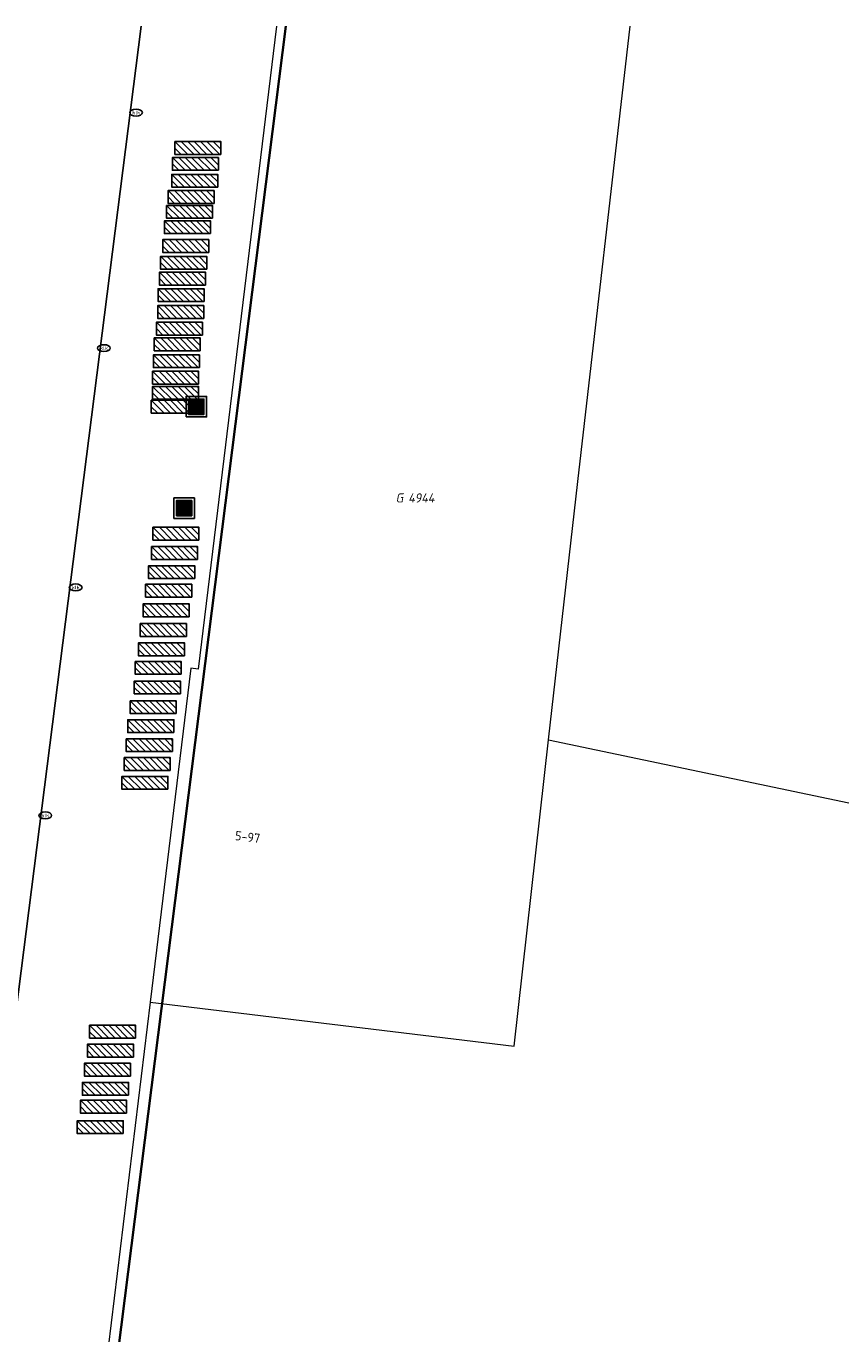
# Model space of a CAD drawing. Header units: metres. Extents: x 253395 to 254027, y 592765 to 593194.
# Tile 97 of 173: x 253457 to 253489, y 593143 to 593194. Entities that reach past the tile are written whole.
import ezdxf
from ezdxf.enums import TextEntityAlignment as Align
from ezdxf.lldxf.tags import DXFTag

# ---------------------------------------------------------------- set-up
doc = ezdxf.new("R2010")
doc.units = ezdxf.units.M
for name, color, linetype, lineweight in [('B-WE-IE-MEUBILAIR-S', 254, 'Continuous', 25), ('B-WE-IE-MEUBILAIR_WEGMEUBILAIR-S', 254, 'Continuous', 25), ('B-WE-IE-MEUBILAIR_WEGMEUBILAIR_AFVALBAK-S', 254, 'Continuous', 25), ('B-WE-KG-GRENS_PERCEEL-G', 254, 'KG-PERCEEL-SO', 18), ('B-WE-KG-GRENS_PERCEEL-S', 254, 'Continuous', 25), ('B-WE-OG-BEBOUWING-GV', 254, 'Continuous', 35), ('B-WE-OG-BEBOUWING-T18', 254, 'Continuous', 18), ('B-WE-VH-OPENVERHARDING-GV', 254, 'Continuous', 18)]:
    doc.layers.add(name, color=color, linetype=linetype, lineweight=lineweight)
doc.styles.add('NLCS-ISO', font='txt')
doc.styles.add('NLCS-ISO-M200-T18', font='txt', dxfattribs={"height": 0.36})
doc.styles.get("Standard").update_dxf_attribs({"font": 'simplex.shx'})
tags = doc.linetypes.add('KG-PERCEEL-SO', pattern='A,5.5,-2,["P",Standard,S=1.8,R=0,X=-0.5,Y=-0.9],-2,5.5,-2,[5,NLCS.SHX,S=0.75,R=0,X=0,Y=0],-2', length=19).pattern_tags.tags
tags[6] = DXFTag(74, 10)

# ---------------------------------------------------------------- blocks, each defined once
blk = doc.blocks.new('SIE-WEG_AFVALBAK-SO')
h = blk.add_hatch(color=256)
h.dxf.hatch_style = 1
h.paths.add_polyline_path([(-1.5, -1.5), (1.5, -1.5), (1.5, 1.5), (-1.5, 1.5)])
for points in [[(-2, -2), (2, -2), (2, 2), (-2, 2)], [(-1.5, -1.5), (1.5, -1.5), (1.5, 1.5), (-1.5, 1.5)]]:
    blk.add_lwpolyline(points, close=True)
blk = doc.blocks.new('SIE-MEUBILAIR_PUT_KOLK-SO')
blk.add_ellipse((0, 0), major_axis=(1.25, 0), ratio=0.54)
at = {"style": 'NLCS-ISO'}
blk.add_text('klk', height=0.75, dxfattribs=at).set_placement((0.03, 0), align=Align.MIDDLE_CENTER)
blk = doc.blocks.new('SIE-WEG_FIETSREK-SO')
for p, q in [((-4.5, 1.25), (-2, -1.25)), ((-4.5, 0), (-3.25, -1.25)), ((-3.25, 1.25), (-0.75, -1.25)), ((-2, 1.25), (0.5, -1.25)), ((-0.75, 1.25), (1.75, -1.25)), ((0.5, 1.25), (3, -1.25)), ((1.76, 1.25), (4.26, -1.25)), ((3.01, 1.25), (4.5, -0.24)), ((4.26, 1.25), (4.5, 1.01))]:
    blk.add_line(p, q)
at = {"flags": 128}
blk.add_lwpolyline([(4.51, -1.25), (-4.51, -1.25), (-4.51, 1.25), (4.51, 1.25), (4.51, -1.25)], close=True, dxfattribs=at)
blk = doc.blocks.new('SKG-PERCEELNUMMER-SO')
at = {"style": 'NLCS-ISO', "oblique": 10, "flags": 1}
for tag, p in [('GEMEENTECODE', (0, 2.55)), ('PERCEELGROOTTE', (0, -2.45))]:
    blk.add_attdef(tag, text='', height=1.8, dxfattribs=at).set_placement(p, align=Align.MIDDLE_CENTER)
at = {"style": 'NLCS-ISO', "oblique": 10}
blk.add_attdef('SECTIE', text='', height=1.8, dxfattribs=at).set_placement((-0.5, 0), align=Align.MIDDLE_RIGHT)
blk.add_attdef('PERCEELNUMMER', text='', height=1.8, dxfattribs=at).set_placement((0.5, 0), align=Align.MIDDLE_LEFT)

msp = doc.modelspace()

# ---------------------------------------------------------------- linework, layer by layer
at = {"layer": 'B-WE-KG-GRENS_PERCEEL-G'}
for points in [[(253466.85, 593193.865), (253463.791, 593168.694), (253463.493, 593168.73), (253461.903, 593155.655)], [(253477.503, 593165.917), (253478.646, 593176.03), (253480.693, 593193.865)], [(253461.903, 593155.655), (253476.15, 593153.932), (253477.503, 593165.917)], [(253477.503, 593165.917), (253518.611, 593157.289)], [(253461.903, 593155.655), (253458.498, 593127.64)]]:
    msp.add_lwpolyline(points, dxfattribs=at)
at = {"layer": 'B-WE-OG-BEBOUWING-GV'}
msp.add_lwpolyline([(253467.22, 593193.865), (253459.987, 593136.733), (253458.903, 593128.172), (253487.933, 593121.209), (253488.007, 593121.52), (253498.165, 593120.134), (253498.033, 593119.008), (253505.923, 593118.08), (253505.643, 593116.961), (253512.525, 593115.304), (253512.652, 593115.274), (253515.388, 593136.733), (253521.666, 593185.977), (253517.448, 593186.473), (253517.918, 593190.29), (253489.803, 593193.865)], dxfattribs=at)
at = {"layer": 'B-WE-VH-OPENVERHARDING-GV'}
for points in [[(253455.881, 593193.865), (253454.911, 593186.146), (253454.284, 593181.025), (253452.956, 593170.656), (253452.326, 593165.477), (253451.05, 593155.189), (253450.388, 593150.037), (253449.035, 593139.751), (253447.54, 593128.384), (253448.432, 593128.199), (253456.211, 593126.364), (253454.832, 593120.766), (253457.623, 593120.246), (253458.388, 593123.66), (253458.903, 593128.172), (253453.368, 593129.5), (253454.288, 593136.733), (253461.551, 593193.865)], [(253461.551, 593193.865), (253454.288, 593136.733), (253453.368, 593129.5), (253458.903, 593128.172), (253459.987, 593136.733), (253467.22, 593193.865)]]:
    msp.add_lwpolyline(points, dxfattribs=at)

# ---------------------------------------------------------------- block references
at = {"layer": 'B-WE-IE-MEUBILAIR-S', "xscale": 0.2, "yscale": 0.2, "zscale": 0.2}
for p in [(253461.356, 593190.48), (253460.095, 593181.258), (253458.991, 593171.888), (253457.799, 593162.961)]:
    msp.add_blockref('SIE-MEUBILAIR_PUT_KOLK-SO', p, dxfattribs=at)
at = {"layer": 'B-WE-IE-MEUBILAIR_WEGMEUBILAIR-S', "xscale": 0.2, "yscale": 0.2, "zscale": 0.2}
for p in [(253463.776, 593189.093), (253463.677, 593188.471), (253463.651, 593187.813), (253463.51, 593187.177), (253463.449, 593186.592), (253463.367, 593185.99), (253463.301, 593185.257), (253463.218, 593184.599), (253463.173, 593183.978), (253463.116, 593183.334), (253463.104, 593182.674), (253463.051, 593182.022), (253462.968, 593181.405), (253462.933, 593180.745), (253462.903, 593180.103), (253462.901, 593179.511), (253462.851, 593178.965), (253462.916, 593173.994), (253462.863, 593173.236), (253462.75, 593172.485), (253462.632, 593171.761), (253462.532, 593170.993), (253462.423, 593170.222), (253462.35, 593169.463), (253462.223, 593168.737), (253462.187, 593167.974), (253462.026, 593167.196), (253461.934, 593166.455), (253461.874, 593165.709), (253461.793, 593164.973), (253461.702, 593164.238), (253460.437, 593154.494), (253460.353, 593153.751), (253460.235, 593153.005), (253460.159, 593152.255), (253460.081, 593151.56), (253459.952, 593150.756)]:
    msp.add_blockref('SIE-WEG_FIETSREK-SO', p, dxfattribs=at)
at = {"layer": 'B-WE-IE-MEUBILAIR_WEGMEUBILAIR_AFVALBAK-S', "xscale": 0.2, "yscale": 0.2, "zscale": 0.2}
for p in [(253463.714, 593178.965), (253463.236, 593174.992)]:
    msp.add_blockref('SIE-WEG_AFVALBAK-SO', p, dxfattribs=at)
at = {"layer": 'B-WE-KG-GRENS_PERCEEL-S', "xscale": 0.2, "yscale": 0.2, "zscale": 0.2}
msp.add_blockref('SKG-PERCEELNUMMER-SO', (253471.913, 593175.393), dxfattribs=at).add_auto_attribs({'PERCEELNUMMER': '4944', 'SECTIE': 'G'})

# ---------------------------------------------------------------- texts
at = {"layer": 'B-WE-OG-BEBOUWING-T18', "style": 'NLCS-ISO-M200-T18'}
msp.add_text('5-97', height=0.36, rotation=352.8, dxfattribs=at).set_placement((253465.721, 593162.117), align=Align.MIDDLE)

doc.saveas('drawing.dxf')
